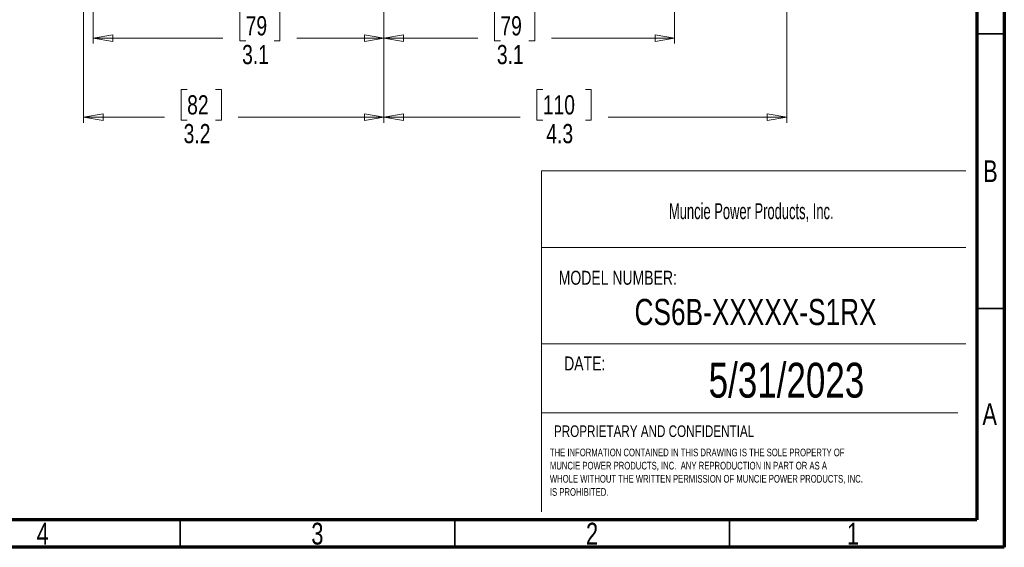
# Model space of a CAD drawing. Header units: inches. Extents: x 0.6 to 16.3, y 0.2 to 11.5.
# Tile 25 of 33: x 9.3 to 16.3, y 0.2 to 4. Entities that reach past the tile are written whole.
import ezdxf

# ---------------------------------------------------------------- set-up
doc = ezdxf.new("R2010")
doc.units = ezdxf.units.IN
doc.header["$MEASUREMENT"] = 0
doc.styles.add('SLDTEXTSTYLE0', font='TXT', dxfattribs={"width": 0.75})
doc.styles.add('SLDTEXTSTYLE1', font='TXT', dxfattribs={"width": 0.605})
doc.dimstyles.new('SLDDIMSTYLE1', dxfattribs={"dimtxt": 0.137795, "dimasz": 0.14, "dimexe": 0, "dimexo": 0.0625, "dimgap": 0.034449, "dimtad": 0, "dimdec": 1, "dimlfac": 1.5, "dimrnd": 1e-09, "dimzin": 12, "dimdsep": 46, "dimtxsty": 'SLDTEXTSTYLE0', "dimblk1": 'CLOSED', "dimblk2": 'CLOSED', "dimsah": 1, "dimcen": 0.09, "dimadec": 0, "dimazin": 3, "dimtfac": 1, "dimtdec": 1, "dimtofl": 0, "dimtmove": 0, "dimatfit": 3, "dimldrblk": 'CLOSED', "dimfxl": 0, "dimfrac": 2, "dimtolj": 1, "dimtzin": 12, "dimarcsym": 0})

# ---------------------------------------------------------------- blocks, each defined once
blk = doc.blocks.new('SW_NOTE_0')
at = {"color": 0, "linetype": 'Continuous', "lineweight": 0, "char_height": 0.055, "attachment_point": 1, "style": 'SLDTEXTSTYLE0'}
for s, insert in [('THE INFORMATION CONTAINED IN THIS DRAWING IS THE SOLE PROPERTY OF', (0, 0.0709)), ('MUNCIE POWER PRODUCTS, INC.  ANY REPRODUCTION IN PART OR AS A', (0, -0.0235)), ('WHOLE WITHOUT THE WRITTEN PERMISSION OF MUNCIE POWER PRODUCTS, INC.', (0, -0.1178)), ('IS PROHIBITED.', (0, -0.2122))]:
    blk.add_mtext(s, dxfattribs=dict(at, insert=insert))
blk = doc.blocks.new('_Closed')
at = {"color": 0, "linetype": 'ByBlock', "lineweight": -2}
for p, q in [((-1, 0.166667), (0, 0)), ((-1, 0.166667), (-1, -0.166667)), ((0, 0), (-1, -0.166667)), ((0, 0), (-1, 0))]:
    blk.add_line(p, q, dxfattribs=at)
blk = doc.blocks.new('_D_1')
at = {"color": 7, "linetype": 'Continuous', "lineweight": 0}
for p, q in [((14.779, 6.8147), (14.779, 3.2411)), ((11.8923, 4.8216), (11.8923, 3.2411)), ((13.031, 3.4789), (12.989, 3.4789)), ((12.989, 3.4789), (12.989, 3.2601)), ((13.3364, 3.4789), (13.3784, 3.4789)), ((13.3784, 3.4789), (13.3784, 3.2601)), ((11.8923, 3.2804), (12.8682, 3.2804)), ((12.989, 3.2601), (13.031, 3.2601)), ((13.3784, 3.2601), (13.3364, 3.2601)), ((14.779, 3.2804), (13.4992, 3.2804))]:
    blk.add_line(p, q, dxfattribs=at)
at = {"color": 7, "linetype": 'Continuous', "lineweight": 18, "xscale": 0.14, "yscale": 0.14, "rotation": 180.0000000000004}
blk.add_blockref('_Closed', (11.8923, 3.2804), dxfattribs=at)
at = {"color": 7, "linetype": 'Continuous', "lineweight": 18, "xscale": 0.14, "yscale": 0.14}
blk.add_blockref('_Closed', (14.779, 3.2804), dxfattribs=at)
at = {"color": 7, "linetype": 'Continuous', "lineweight": 18, "char_height": 0.1378, "attachment_point": 1, "style": 'SLDTEXTSTYLE0'}
for s, insert in [('110', (13.031, 3.4378)), ('4.3', (13.0564, 3.2316))]:
    blk.add_mtext(s, dxfattribs=dict(at, insert=insert))
blk = doc.blocks.new('_D_3')
at = {"color": 7, "linetype": 'Continuous', "lineweight": 0}
for p, q in [((11.8923, 4.8216), (11.8923, 3.8079)), ((13.9756, 4.5823), (13.9756, 3.8079)), ((12.7273, 4.0458), (12.6854, 4.0458)), ((12.6854, 4.0458), (12.6854, 3.827)), ((12.931, 4.0458), (12.973, 4.0458)), ((12.973, 4.0458), (12.973, 3.827)), ((11.8923, 3.8473), (12.5645, 3.8473)), ((12.6854, 3.827), (12.7273, 3.827)), ((12.973, 3.827), (12.931, 3.827)), ((13.9756, 3.8473), (13.0938, 3.8473))]:
    blk.add_line(p, q, dxfattribs=at)
at = {"color": 7, "linetype": 'Continuous', "lineweight": 18, "xscale": 0.14, "yscale": 0.14, "rotation": 180.0000000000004}
blk.add_blockref('_Closed', (11.8923, 3.8473, -0.4879), dxfattribs=at)
at = {"color": 7, "linetype": 'Continuous', "lineweight": 18, "xscale": 0.14, "yscale": 0.14}
blk.add_blockref('_Closed', (13.9756, 3.8473, -0.4879), dxfattribs=at)
at = {"color": 7, "linetype": 'Continuous', "lineweight": 18, "char_height": 0.1378, "attachment_point": 1, "style": 'SLDTEXTSTYLE0'}
for s, insert in [('79', (12.7273, 4.0046)), ('3.1', (12.7019, 3.7985))]:
    blk.add_mtext(s, dxfattribs=dict(at, insert=insert))
blk = doc.blocks.new('_D_4')
at = {"color": 7, "linetype": 'Continuous', "lineweight": 0}
for p, q in [((11.8923, 4.8216), (11.8923, 3.8079)), ((9.809, 4.5823), (9.809, 3.8079)), ((10.9017, 4.0458), (10.8597, 4.0458)), ((10.8597, 4.0458), (10.8597, 3.827)), ((11.1053, 4.0458), (11.1473, 4.0458)), ((11.1473, 4.0458), (11.1473, 3.827)), ((9.809, 3.8473), (10.7389, 3.8473)), ((10.8597, 3.827), (10.9017, 3.827)), ((11.1473, 3.827), (11.1053, 3.827)), ((11.8923, 3.8473), (11.2681, 3.8473))]:
    blk.add_line(p, q, dxfattribs=at)
at = {"color": 7, "linetype": 'Continuous', "lineweight": 18, "xscale": 0.14, "yscale": 0.14, "rotation": 180.0000000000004}
blk.add_blockref('_Closed', (9.809, 3.8473, -0.4879), dxfattribs=at)
at = {"color": 7, "linetype": 'Continuous', "lineweight": 18, "xscale": 0.14, "yscale": 0.14}
blk.add_blockref('_Closed', (11.8923, 3.8473, -0.4879), dxfattribs=at)
at = {"color": 7, "linetype": 'Continuous', "lineweight": 18, "char_height": 0.1378, "attachment_point": 1, "style": 'SLDTEXTSTYLE0'}
for s, insert in [('79', (10.9017, 4.0046)), ('3.1', (10.8762, 3.7985))]:
    blk.add_mtext(s, dxfattribs=dict(at, insert=insert))
blk = doc.blocks.new('_D_5')
at = {"color": 7, "linetype": 'Continuous', "lineweight": 0}
for p, q in [((9.7394, 5.827), (9.7394, 3.2411)), ((11.8923, 4.8216), (11.8923, 3.2411)), ((10.4824, 3.4789), (10.4404, 3.4789)), ((10.4404, 3.4789), (10.4404, 3.2601)), ((10.6861, 3.4789), (10.728, 3.4789)), ((10.728, 3.4789), (10.728, 3.2601)), ((9.7394, 3.2804), (10.3196, 3.2804)), ((10.4404, 3.2601), (10.4824, 3.2601)), ((10.728, 3.2601), (10.6861, 3.2601)), ((11.8923, 3.2804), (10.8489, 3.2804))]:
    blk.add_line(p, q, dxfattribs=at)
at = {"color": 7, "linetype": 'Continuous', "lineweight": 18, "xscale": 0.14, "yscale": 0.14, "rotation": 180.0000000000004}
blk.add_blockref('_Closed', (9.7394, 3.2804, -0.4879), dxfattribs=at)
at = {"color": 7, "linetype": 'Continuous', "lineweight": 18, "xscale": 0.14, "yscale": 0.14}
blk.add_blockref('_Closed', (11.8923, 3.2804, -0.4879), dxfattribs=at)
at = {"color": 7, "linetype": 'Continuous', "lineweight": 18, "char_height": 0.1378, "attachment_point": 1, "style": 'SLDTEXTSTYLE0'}
for s, insert in [('82', (10.4824, 3.4378)), ('3.2', (10.457, 3.2316))]:
    blk.add_mtext(s, dxfattribs=dict(at, insert=insert))

msp = doc.modelspace()

# ---------------------------------------------------------------- linework, layer by layer
at = {"color": 7, "linetype": 'Continuous', "lineweight": 70}
for p, q in [((16.3386, 11.4961), (16.3386, 0.1969)), ((16.1417, 11.2992), (16.1417, 0.3937)), ((16.1417, 0.3937), (0.7874, 0.3937)), ((16.3386, 0.1969), (0.5906, 0.1969))]:
    msp.add_line(p, q, dxfattribs=at)
at = {"color": 7, "linetype": 'Continuous', "lineweight": 35}
for p, q in [((16.1417, 3.878), (16.3386, 3.878)), ((16.1417, 1.9094), (16.3386, 1.9094)), ((10.4331, 0.3937), (10.4331, 0.1969)), ((12.4016, 0.3937), (12.4016, 0.1969)), ((14.3701, 0.3937), (14.3701, 0.1969))]:
    msp.add_line(p, q, dxfattribs=at)
at = {"color": 7, "linetype": 'Continuous', "lineweight": 18}
for p, q in [((13.0223, 2.8948), (13.0223, 0.4519)), ((13.0223, 2.8948), (16.0622, 2.8948)), ((13.0223, 2.3474), (16.0622, 2.3474)), ((13.0223, 1.655), (16.0622, 1.655)), ((13.0223, 1.1601), (16.0057, 1.1601))]:
    msp.add_line(p, q, dxfattribs=at)

# ---------------------------------------------------------------- block references
at = {"color": 7, "linetype": 'Continuous', "lineweight": 0}
msp.add_blockref('SW_NOTE_0', (13.0818, 0.8334), dxfattribs=at)

# ---------------------------------------------------------------- texts
for s, insert, char_height, attachment_point, style in [('B', (16.239, 2.9714), 0.1562, 2, 'SLDTEXTSTYLE0'), ('Muncie Power Products, Inc.', (13.9353, 2.664), 0.114583, 1, 'SLDTEXTSTYLE1'), ('MODEL NUMBER:', (13.1451, 2.1793), 0.1, 1, 'SLDTEXTSTYLE0'), ('CS6B-XXXXX-S1RX', (14.556, 1.9776), 0.1875, 2, 'SLDTEXTSTYLE0'), ('DATE:', (13.184, 1.5649), 0.1, 1, 'SLDTEXTSTYLE0'), ('5/31/2023', (14.7773, 1.5201), 0.25, 2, 'SLDTEXTSTYLE0'), ('A', (16.2338, 1.2292), 0.1562, 2, 'SLDTEXTSTYLE0'), ('PROPRIETARY AND CONFIDENTIAL', (13.1111, 1.071), 0.083333, 1, 'SLDTEXTSTYLE0'), ('4', (9.4472, 0.3729), 0.1562, 2, 'SLDTEXTSTYLE0'), ('3', (11.4157, 0.3729), 0.1562, 2, 'SLDTEXTSTYLE0'), ('2', (13.3843, 0.3729), 0.1562, 2, 'SLDTEXTSTYLE0'), ('1', (15.2543, 0.3729), 0.1562, 2, 'SLDTEXTSTYLE0')]:
    msp.add_mtext(s, dxfattribs=dict(at, insert=insert, char_height=char_height, attachment_point=attachment_point, style=style))

# ---------------------------------------------------------------- dimensions: what is measured, and where the dimension line sits
at = {"color": 7, "linetype": 'Continuous', "lineweight": 18}
for base, p1, p2, picture, middle in [((11.8923, 3.2804), (14.779, 6.854), (11.8923, 4.8609), '_D_1', (13.1837, 3.2804)), ((11.8923, 3.2804), (9.7394, 5.8664), (11.8923, 4.8609), '_D_5', (10.5842, 3.2804)), ((9.809, 3.8473), (11.8923, 4.8609), (9.809, 4.6217), '_D_4', (11.0035, 3.8473)), ((13.9756, 3.8473), (11.8923, 4.8609), (13.9756, 4.6217), '_D_3', (12.8292, 3.8473))]:
    dim = msp.add_linear_dim(base=base, p1=p1, p2=p2, dimstyle='SLDDIMSTYLE1', dxfattribs=at)
    dim.commit()
    dim.dimension.update_dxf_attribs({"geometry": picture, "text_midpoint": middle, "dimtype": 160})

doc.saveas('drawing.dxf')
